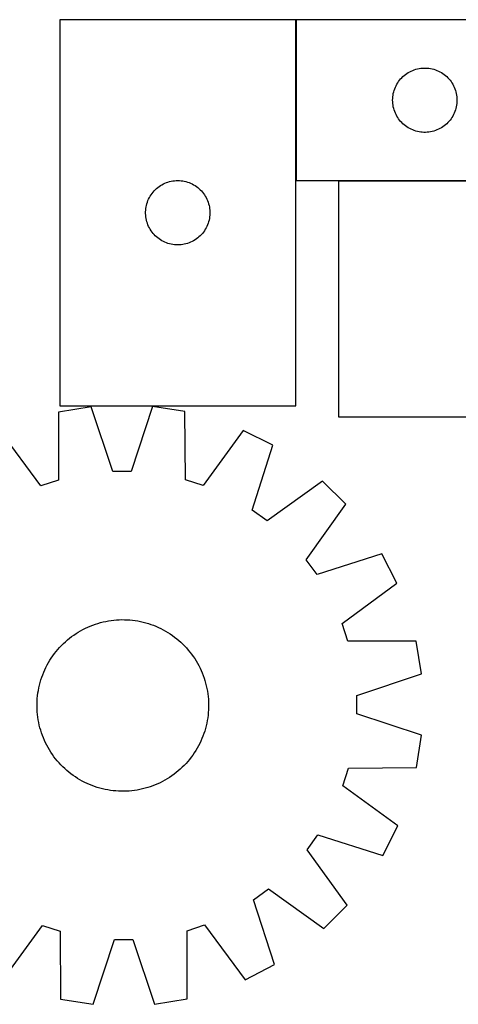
# Model space of a CAD drawing. Header units: millimetres. Extents: x 7 to 1493, y 7 to 466.
# Tile 2 of 5: x 403 to 607, y 7 to 466. Entities that reach past the tile are written whole.
import ezdxf

# ---------------------------------------------------------------- set-up
doc = ezdxf.new("R2010")
doc.units = ezdxf.units.MM
doc.layers.add('COMMON', color=5, linetype='CONTINUOUS', true_color=0x0000ff)
doc.layers.add('CUT', color=7, linetype='CONTINUOUS', true_color=0x000000)

msp = doc.modelspace()

# ---------------------------------------------------------------- linework, layer by layer
at = {"layer": 'COMMON'}
for p, q in [((531.451073, 390.747626), (531.451073, 465.747626)), ((731.351072, 390.647626), (551.351072, 390.647626))]:
    msp.add_line(p, q, dxfattribs=at)
at = {"layer": 'CUT'}
for p, q in [((531.351072, 465.764711), (421.351072, 465.764711)), ((421.351072, 465.764711), (421.351072, 285.764711)), ((531.351072, 285.764711), (531.351072, 465.764711)), ((831.551073, 465.747626), (531.551073, 465.747626)), ((531.551073, 465.747626), (531.551073, 390.747626)), ((582.547859, 440.245215), (583.177417, 440.692781)), ((583.177417, 440.692781), (583.829181, 441.107346)), ((583.829181, 441.107346), (584.501422, 441.487808)), ((584.501422, 441.487808), (585.192357, 441.83316)), ((585.192357, 441.83316), (585.900155, 442.142486)), ((585.900155, 442.142486), (586.622938, 442.414965)), ((586.622938, 442.414965), (587.358789, 442.649874)), ((587.358789, 442.649874), (588.105757, 442.846592)), ((588.105757, 442.846592), (588.861862, 443.004596)), ((588.861862, 443.004596), (589.625098, 443.123466)), ((589.625098, 443.123466), (590.393441, 443.202889)), ((590.393441, 443.202889), (591.164855, 443.242653)), ((591.164855, 443.242653), (591.937292, 443.242653)), ((591.937292, 443.242653), (592.708705, 443.202889)), ((592.708705, 443.202889), (593.477049, 443.123466)), ((593.477049, 443.123466), (594.240285, 443.004596)), ((594.240285, 443.004596), (594.996389, 442.846592)), ((594.996389, 442.846592), (595.743358, 442.649874)), ((595.743358, 442.649874), (596.479209, 442.414965)), ((596.479209, 442.414965), (597.201992, 442.142486)), ((597.201992, 442.142486), (597.909789, 441.83316)), ((597.909789, 441.83316), (598.600724, 441.487808)), ((598.600724, 441.487808), (599.272965, 441.107346)), ((599.272965, 441.107346), (599.924729, 440.692781)), ((599.924729, 440.692781), (600.554287, 440.245215)), ((578.496795, 435.635847), (578.89444, 436.298069)), ((578.89444, 436.298069), (579.325648, 436.938943)), ((579.325648, 436.938943), (579.789276, 437.556768)), ((579.789276, 437.556768), (580.284094, 438.149908)), ((580.284094, 438.149908), (580.80879, 438.716789)), ((580.80879, 438.716789), (581.361973, 439.255907)), ((581.361973, 439.255907), (581.942176, 439.765833)), ((581.942176, 439.765833), (582.547859, 440.245215)), ((600.554287, 440.245215), (601.159971, 439.765833)), ((601.159971, 439.765833), (601.740173, 439.255907)), ((601.740173, 439.255907), (602.293356, 438.716789)), ((602.293356, 438.716789), (602.818052, 438.149908)), ((602.818052, 438.149908), (603.31287, 437.556768)), ((603.31287, 437.556768), (603.776498, 436.938943)), ((603.776498, 436.938943), (604.207707, 436.298069)), ((604.207707, 436.298069), (604.605352, 435.635847)), ((576.868238, 431.315907), (577.045657, 432.067693)), ((577.045657, 432.067693), (577.261543, 432.809349)), ((577.261543, 432.809349), (577.515321, 433.538908)), ((577.515321, 433.538908), (577.80632, 434.254435)), ((577.80632, 434.254435), (578.133767, 434.954033)), ((578.133767, 434.954033), (578.496795, 435.635847)), ((604.605352, 435.635847), (604.968379, 434.954033)), ((604.968379, 434.954033), (605.295827, 434.254435)), ((605.295827, 434.254435), (605.586826, 433.538908)), ((605.586826, 433.538908), (605.840604, 432.809349)), ((605.840604, 432.809349), (606.056489, 432.067693)), ((606.056489, 432.067693), (606.233909, 431.315907)), ((576.551073, 428.247626), (576.570962, 429.019808)), ((576.570962, 427.475445), (576.551073, 428.247626)), ((576.570962, 429.019808), (576.630575, 429.789941)), ((576.630575, 426.705311), (576.570962, 427.475445)), ((576.630575, 429.789941), (576.729755, 430.555985)), ((576.729755, 430.555985), (576.868238, 431.315907)), ((606.233909, 431.315907), (606.372392, 430.555985)), ((606.372392, 430.555985), (606.471571, 429.789941)), ((606.471571, 429.789941), (606.531185, 429.019808)), ((606.531185, 427.475445), (606.471571, 426.705311)), ((606.531185, 429.019808), (606.551073, 428.247626)), ((606.551073, 428.247626), (606.531185, 427.475445)), ((576.729755, 425.939268), (576.630575, 426.705311)), ((576.868238, 425.179345), (576.729755, 425.939268)), ((577.045657, 424.427559), (576.868238, 425.179345)), ((577.261543, 423.685904), (577.045657, 424.427559)), ((577.515321, 422.956345), (577.261543, 423.685904)), ((577.80632, 422.240818), (577.515321, 422.956345)), ((605.586826, 422.956345), (605.295827, 422.240818)), ((605.840604, 423.685904), (605.586826, 422.956345)), ((606.056489, 424.427559), (605.840604, 423.685904)), ((606.233909, 425.179345), (606.056489, 424.427559)), ((606.372392, 425.939268), (606.233909, 425.179345)), ((606.471571, 426.705311), (606.372392, 425.939268)), ((578.133767, 421.541219), (577.80632, 422.240818)), ((578.496795, 420.859405), (578.133767, 421.541219)), ((578.89444, 420.197183), (578.496795, 420.859405)), ((579.325648, 419.55631), (578.89444, 420.197183)), ((579.789276, 418.938484), (579.325648, 419.55631)), ((580.284094, 418.345344), (579.789276, 418.938484)), ((580.80879, 417.778464), (580.284094, 418.345344)), ((581.361973, 417.239346), (580.80879, 417.778464)), ((602.293356, 417.778464), (601.740173, 417.239346)), ((602.818052, 418.345344), (602.293356, 417.778464)), ((603.31287, 418.938484), (602.818052, 418.345344)), ((603.776498, 419.55631), (603.31287, 418.938484)), ((604.207707, 420.197183), (603.776498, 419.55631)), ((604.605352, 420.859405), (604.207707, 420.197183)), ((604.968379, 421.541219), (604.605352, 420.859405)), ((605.295827, 422.240818), (604.968379, 421.541219)), ((581.942176, 416.72942), (581.361973, 417.239346)), ((582.547859, 416.250038), (581.942176, 416.72942)), ((583.177417, 415.802471), (582.547859, 416.250038)), ((583.829181, 415.387907), (583.177417, 415.802471)), ((584.501422, 415.007444), (583.829181, 415.387907)), ((585.192357, 414.662092), (584.501422, 415.007444)), ((585.900155, 414.352767), (585.192357, 414.662092)), ((586.622938, 414.080288), (585.900155, 414.352767)), ((587.358789, 413.845378), (586.622938, 414.080288)), ((588.105757, 413.648661), (587.358789, 413.845378)), ((588.861862, 413.490657), (588.105757, 413.648661)), ((589.625098, 413.371786), (588.861862, 413.490657)), ((590.393441, 413.292363), (589.625098, 413.371786)), ((591.164855, 413.252599), (590.393441, 413.292363)), ((591.937292, 413.252599), (591.164855, 413.252599)), ((592.708705, 413.292363), (591.937292, 413.252599)), ((593.477049, 413.371786), (592.708705, 413.292363)), ((594.240285, 413.490657), (593.477049, 413.371786)), ((594.996389, 413.648661), (594.240285, 413.490657)), ((595.743358, 413.845378), (594.996389, 413.648661)), ((596.479209, 414.080288), (595.743358, 413.845378)), ((597.201992, 414.352767), (596.479209, 414.080288)), ((597.909789, 414.662092), (597.201992, 414.352767)), ((598.600724, 415.007444), (597.909789, 414.662092)), ((599.272965, 415.387907), (598.600724, 415.007444)), ((599.924729, 415.802471), (599.272965, 415.387907)), ((600.554287, 416.250038), (599.924729, 415.802471)), ((601.159971, 416.72942), (600.554287, 416.250038)), ((601.740173, 417.239346), (601.159971, 416.72942)), ((471.78935, 390.054242), (472.531005, 390.270127)), ((472.531005, 390.270127), (473.282791, 390.447547)), ((473.282791, 390.447547), (474.042714, 390.58603)), ((474.042714, 390.58603), (474.808757, 390.68521)), ((474.808757, 390.68521), (475.578891, 390.744823)), ((475.578891, 390.744823), (476.351072, 390.764711)), ((476.351072, 390.764711), (477.123254, 390.744823)), ((477.123254, 390.744823), (477.893387, 390.68521)), ((477.893387, 390.68521), (478.659431, 390.58603)), ((478.659431, 390.58603), (479.419353, 390.447547)), ((479.419353, 390.447547), (480.171139, 390.270127)), ((480.171139, 390.270127), (480.912795, 390.054242)), ((531.551073, 390.747626), (731.551073, 390.747626)), ((731.351072, 390.547625), (551.351072, 390.547625)), ((551.351072, 390.547625), (551.351072, 280.547625)), ((464.832866, 385.373609), (465.342792, 385.953812)), ((465.342792, 385.953812), (465.88191, 386.506994)), ((465.88191, 386.506994), (466.44879, 387.03169)), ((466.44879, 387.03169), (467.04193, 387.526509)), ((467.04193, 387.526509), (467.659756, 387.990137)), ((467.659756, 387.990137), (468.300629, 388.421345)), ((468.300629, 388.421345), (468.962851, 388.81899)), ((468.962851, 388.81899), (469.644665, 389.182018)), ((469.644665, 389.182018), (470.344264, 389.509465)), ((470.344264, 389.509465), (471.059791, 389.800464)), ((471.059791, 389.800464), (471.78935, 390.054242)), ((480.912795, 390.054242), (481.642354, 389.800464)), ((481.642354, 389.800464), (482.357881, 389.509465)), ((482.357881, 389.509465), (483.057479, 389.182018)), ((483.057479, 389.182018), (483.739293, 388.81899)), ((483.739293, 388.81899), (484.401515, 388.421345)), ((484.401515, 388.421345), (485.042389, 387.990137)), ((485.042389, 387.990137), (485.660214, 387.526509)), ((485.660214, 387.526509), (486.253354, 387.03169)), ((486.253354, 387.03169), (486.820235, 386.506994)), ((486.820235, 386.506994), (487.359353, 385.953812)), ((487.359353, 385.953812), (487.869279, 385.373609)), ((462.183734, 380.692847), (462.456213, 381.41563)), ((462.456213, 381.41563), (462.765538, 382.123427)), ((462.765538, 382.123427), (463.11089, 382.814363)), ((463.11089, 382.814363), (463.491353, 383.486603)), ((463.491353, 383.486603), (463.905917, 384.138367)), ((463.905917, 384.138367), (464.353484, 384.767926)), ((464.353484, 384.767926), (464.832866, 385.373609)), ((487.869279, 385.373609), (488.348661, 384.767926)), ((488.348661, 384.767926), (488.796227, 384.138367)), ((488.796227, 384.138367), (489.210792, 383.486603)), ((489.210792, 383.486603), (489.591254, 382.814363)), ((489.591254, 382.814363), (489.936606, 382.123427)), ((489.936606, 382.123427), (490.245932, 381.41563)), ((490.245932, 381.41563), (490.518411, 380.692847)), ((461.356045, 376.15093), (461.395809, 376.922343)), ((461.395809, 376.922343), (461.475232, 377.690687)), ((461.475232, 377.690687), (461.594103, 378.453923)), ((461.594103, 378.453923), (461.752107, 379.210028)), ((461.752107, 379.210028), (461.948824, 379.956996)), ((461.948824, 379.956996), (462.183734, 380.692847)), ((490.518411, 380.692847), (490.75332, 379.956996)), ((490.75332, 379.956996), (490.950038, 379.210028)), ((490.950038, 379.210028), (491.108042, 378.453923)), ((491.108042, 378.453923), (491.226912, 377.690687)), ((491.226912, 377.690687), (491.306335, 376.922343)), ((491.306335, 376.922343), (491.346099, 376.15093)), ((461.356045, 375.378493), (461.356045, 376.15093)), ((461.395809, 374.60708), (461.356045, 375.378493)), ((461.475232, 373.838736), (461.395809, 374.60708)), ((461.594103, 373.0755), (461.475232, 373.838736)), ((461.752107, 372.319395), (461.594103, 373.0755)), ((461.948824, 371.572427), (461.752107, 372.319395)), ((490.950038, 372.319395), (490.75332, 371.572427)), ((491.108042, 373.0755), (490.950038, 372.319395)), ((491.226912, 373.838736), (491.108042, 373.0755)), ((491.306335, 374.60708), (491.226912, 373.838736)), ((491.346099, 375.378493), (491.306335, 374.60708)), ((491.346099, 376.15093), (491.346099, 375.378493)), ((462.183734, 370.836576), (461.948824, 371.572427)), ((462.456213, 370.113793), (462.183734, 370.836576)), ((462.765538, 369.405996), (462.456213, 370.113793)), ((463.11089, 368.71506), (462.765538, 369.405996)), ((463.491353, 368.042819), (463.11089, 368.71506)), ((463.905917, 367.391056), (463.491353, 368.042819)), ((464.353484, 366.761497), (463.905917, 367.391056)), ((488.796227, 367.391056), (488.348661, 366.761497)), ((489.210792, 368.042819), (488.796227, 367.391056)), ((489.591254, 368.71506), (489.210792, 368.042819)), ((489.936606, 369.405996), (489.591254, 368.71506)), ((490.245932, 370.113793), (489.936606, 369.405996)), ((490.518411, 370.836576), (490.245932, 370.113793)), ((490.75332, 371.572427), (490.518411, 370.836576)), ((464.832866, 366.155814), (464.353484, 366.761497)), ((465.342792, 365.575611), (464.832866, 366.155814)), ((465.88191, 365.022429), (465.342792, 365.575611)), ((466.44879, 364.497732), (465.88191, 365.022429)), ((467.04193, 364.002914), (466.44879, 364.497732)), ((467.659756, 363.539286), (467.04193, 364.002914)), ((468.300629, 363.108078), (467.659756, 363.539286)), ((468.962851, 362.710433), (468.300629, 363.108078)), ((469.644665, 362.347405), (468.962851, 362.710433)), ((483.739293, 362.710433), (483.057479, 362.347405)), ((484.401515, 363.108078), (483.739293, 362.710433)), ((485.042389, 363.539286), (484.401515, 363.108078)), ((485.660214, 364.002914), (485.042389, 363.539286)), ((486.253354, 364.497732), (485.660214, 364.002914)), ((486.820235, 365.022429), (486.253354, 364.497732)), ((487.359353, 365.575611), (486.820235, 365.022429)), ((487.869279, 366.155814), (487.359353, 365.575611)), ((488.348661, 366.761497), (487.869279, 366.155814)), ((470.344264, 362.019958), (469.644665, 362.347405)), ((471.059791, 361.728959), (470.344264, 362.019958)), ((471.78935, 361.475181), (471.059791, 361.728959)), ((472.531005, 361.259296), (471.78935, 361.475181)), ((473.282791, 361.081876), (472.531005, 361.259296)), ((474.042714, 360.943393), (473.282791, 361.081876)), ((474.808757, 360.844213), (474.042714, 360.943393)), ((475.578891, 360.7846), (474.808757, 360.844213)), ((476.351072, 360.764711), (475.578891, 360.7846)), ((477.123254, 360.7846), (476.351072, 360.764711)), ((477.893387, 360.844213), (477.123254, 360.7846)), ((478.659431, 360.943393), (477.893387, 360.844213)), ((479.419353, 361.081876), (478.659431, 360.943393)), ((480.171139, 361.259296), (479.419353, 361.081876)), ((480.912795, 361.475181), (480.171139, 361.259296)), ((481.642354, 361.728959), (480.912795, 361.475181)), ((482.357881, 362.019958), (481.642354, 361.728959)), ((483.057479, 362.347405), (482.357881, 362.019958)), ((435.980139, 285.293496), (420.792005, 282.833591)), ((421.351072, 285.764711), (531.351072, 285.764711)), ((446.067522, 255.173412), (435.980139, 285.293496)), ((464.518813, 285.393049), (454.641813, 255.203322)), ((479.723739, 283.039166), (464.518813, 285.393049)), ((420.792005, 282.833591), (420.727559, 251.069294)), ((480.009792, 251.276092), (479.723739, 283.039166)), ((551.351072, 280.547625), (731.351072, 280.547625)), ((412.582166, 248.391246), (393.680877, 273.919975)), ((506.896395, 274.314912), (488.173671, 248.654936)), ((520.629749, 267.377656), (506.896395, 274.314912)), ((511.086472, 237.080781), (520.629749, 267.377656)), ((454.641813, 255.203322), (446.067522, 255.173412)), ((420.727559, 251.069294), (412.582166, 248.391246)), ((488.173671, 248.654936), (480.009792, 251.276092)), ((543.776537, 250.683584), (518.0408, 232.065137)), ((554.694003, 239.842022), (543.776537, 250.683584)), ((536.255558, 213.977016), (554.694003, 239.842022)), ((518.0408, 232.065137), (511.086472, 237.080781)), ((571.549155, 216.812265), (541.319598, 207.05785)), ((578.582055, 203.127644), (571.549155, 216.812265)), ((541.319598, 207.05785), (536.255558, 213.977016)), ((553.053326, 184.226355), (578.582055, 203.127644)), ((436.759793, 183.55235), (437.943937, 183.972838)), ((437.943937, 183.972838), (439.140705, 184.355923)), ((439.140705, 184.355923), (440.348915, 184.701228)), ((440.348915, 184.701228), (441.567375, 185.008412)), ((441.567375, 185.008412), (442.794883, 185.277171)), ((442.794883, 185.277171), (444.030227, 185.507241)), ((444.030227, 185.507241), (445.272188, 185.698394)), ((445.272188, 185.698394), (446.51954, 185.850442)), ((446.51954, 185.850442), (447.771053, 185.963235)), ((447.771053, 185.963235), (449.025491, 186.036661)), ((449.025491, 186.036661), (450.281617, 186.070647)), ((450.281617, 186.070647), (451.53819, 186.065162)), ((451.53819, 186.065162), (452.793972, 186.020209)), ((452.793972, 186.020209), (454.047721, 185.935833)), ((454.047721, 185.935833), (455.298201, 185.812117)), ((455.298201, 185.812117), (456.544179, 185.649184)), ((456.544179, 185.649184), (457.784424, 185.447195)), ((457.784424, 185.447195), (459.017712, 185.206348)), ((459.017712, 185.206348), (460.242826, 184.926881)), ((460.242826, 184.926881), (461.458558, 184.609071)), ((461.458558, 184.609071), (462.663707, 184.25323)), ((462.663707, 184.25323), (463.857084, 183.85971)), ((463.857084, 183.85971), (465.037511, 183.428899)), ((555.731374, 176.080962), (553.053326, 184.226355)), ((427.878179, 178.899307), (428.92055, 179.601069)), ((428.92055, 179.601069), (429.984449, 180.269743)), ((429.984449, 180.269743), (431.068827, 180.904669)), ((431.068827, 180.904669), (432.172614, 181.505221)), ((432.172614, 181.505221), (433.294719, 182.070805)), ((433.294719, 182.070805), (434.434037, 182.600865)), ((434.434037, 182.600865), (435.589441, 183.094875)), ((435.589441, 183.094875), (436.759793, 183.55235)), ((465.037511, 183.428899), (466.203824, 182.961223)), ((466.203824, 182.961223), (467.354872, 182.457143)), ((467.354872, 182.457143), (468.489518, 181.917157)), ((468.489518, 181.917157), (469.606642, 181.341796)), ((469.606642, 181.341796), (470.705143, 180.73163)), ((470.705143, 180.73163), (471.783936, 180.087261)), ((471.783936, 180.087261), (472.841957, 179.409323)), ((472.841957, 179.409323), (473.878161, 178.698487)), ((422.132046, 174.03487), (423.024457, 174.919522)), ((423.024457, 174.919522), (423.944214, 175.775707)), ((423.944214, 175.775707), (424.890412, 176.602579)), ((424.890412, 176.602579), (425.862115, 177.399322)), ((425.862115, 177.399322), (426.858365, 178.16515)), ((426.858365, 178.16515), (427.878179, 178.899307)), ((473.878161, 178.698487), (474.891525, 177.955454)), ((474.891525, 177.955454), (475.881051, 177.180956)), ((475.881051, 177.180956), (476.845761, 176.375759)), ((476.845761, 176.375759), (477.784702, 175.540657)), ((477.784702, 175.540657), (478.69695, 174.676475)), ((478.69695, 174.676475), (479.581602, 173.784064)), ((587.495671, 176.016516), (555.731374, 176.080962)), ((589.955576, 160.828382), (587.495671, 176.016516)), ((418.110034, 169.21608), (418.853067, 170.229445)), ((418.853067, 170.229445), (419.627565, 171.218971)), ((419.627565, 171.218971), (420.432761, 172.18368)), ((420.432761, 172.18368), (421.267863, 173.122622)), ((421.267863, 173.122622), (422.132046, 174.03487)), ((479.581602, 173.784064), (480.437787, 172.864306)), ((480.437787, 172.864306), (481.264659, 171.918109)), ((481.264659, 171.918109), (482.061402, 170.946406)), ((482.061402, 170.946406), (482.82723, 169.950156)), ((482.82723, 169.950156), (483.561388, 168.930342)), ((415.466724, 164.944562), (416.07689, 166.043063)), ((416.07689, 166.043063), (416.72126, 167.121856)), ((416.72126, 167.121856), (417.399198, 168.179876)), ((417.399198, 168.179876), (418.110034, 169.21608)), ((483.561388, 168.930342), (484.263149, 167.887971)), ((484.263149, 167.887971), (484.931823, 166.824072)), ((484.931823, 166.824072), (485.566749, 165.739694)), ((485.566749, 165.739694), (486.167301, 164.635907)), ((413.379621, 160.375431), (413.847297, 161.541744)), ((413.847297, 161.541744), (414.351377, 162.692791)), ((414.351377, 162.692791), (414.891364, 163.827437)), ((414.891364, 163.827437), (415.466724, 164.944562)), ((486.167301, 164.635907), (486.732886, 163.513802)), ((486.732886, 163.513802), (487.262945, 162.374484)), ((487.262945, 162.374484), (487.756956, 161.219079)), ((487.756956, 161.219079), (488.214431, 160.048728)), ((559.835492, 150.740999), (589.955576, 160.828382)), ((411.88164, 155.580746), (412.19945, 156.796477)), ((412.19945, 156.796477), (412.555291, 158.001626)), ((412.555291, 158.001626), (412.948811, 159.195004)), ((412.948811, 159.195004), (413.379621, 160.375431)), ((488.214431, 160.048728), (488.634918, 158.864584)), ((488.634918, 158.864584), (489.018004, 157.667816)), ((489.018004, 157.667816), (489.363308, 156.459606)), ((489.363308, 156.459606), (489.670492, 155.241146)), ((410.996404, 150.636121), (411.159336, 151.882099)), ((411.159336, 151.882099), (411.361326, 153.122343)), ((411.361326, 153.122343), (411.602173, 154.355631)), ((411.602173, 154.355631), (411.88164, 155.580746)), ((489.670492, 155.241146), (489.939251, 154.013638)), ((489.939251, 154.013638), (490.169321, 152.778294)), ((490.169321, 152.778294), (490.360474, 151.536333)), ((490.360474, 151.536333), (490.512522, 150.288981)), ((410.743359, 146.87611), (410.788312, 148.131891)), ((410.788312, 148.131891), (410.872688, 149.385641)), ((410.872688, 149.385641), (410.996404, 150.636121)), ((490.512522, 150.288981), (490.625315, 149.037468)), ((490.625315, 149.037468), (490.698741, 147.783029)), ((490.698741, 147.783029), (490.732728, 146.526904)), ((559.865402, 142.166708), (559.835492, 150.740999)), ((410.737873, 145.619537), (410.743359, 146.87611)), ((410.77186, 144.363411), (410.737873, 145.619537)), ((410.845286, 143.108973), (410.77186, 144.363411)), ((410.958079, 141.85746), (410.845286, 143.108973)), ((490.597913, 142.7608), (490.474198, 141.510319)), ((490.682289, 144.014549), (490.597913, 142.7608)), ((490.727242, 145.27033), (490.682289, 144.014549)), ((490.732728, 146.526904), (490.727242, 145.27033)), ((411.110127, 140.610107), (410.958079, 141.85746)), ((411.30128, 139.368146), (411.110127, 140.610107)), ((411.53135, 138.132802), (411.30128, 139.368146)), ((411.800109, 136.905295), (411.53135, 138.132802)), ((489.868428, 137.790809), (489.588961, 136.565695)), ((490.109275, 139.024097), (489.868428, 137.790809)), ((490.311265, 140.264342), (490.109275, 139.024097)), ((490.474198, 141.510319), (490.311265, 140.264342)), ((590.05513, 132.289708), (559.865402, 142.166708)), ((412.107293, 135.686835), (411.800109, 136.905295)), ((412.452598, 134.478625), (412.107293, 135.686835)), ((412.835683, 133.281857), (412.452598, 134.478625)), ((413.25617, 132.097713), (412.835683, 133.281857)), ((488.91531, 134.144814), (488.52179, 132.951437)), ((489.271151, 135.349963), (488.91531, 134.144814)), ((489.588961, 136.565695), (489.271151, 135.349963)), ((413.713645, 130.927361), (413.25617, 132.097713)), ((414.207656, 129.771956), (413.713645, 130.927361)), ((414.737715, 128.632639), (414.207656, 129.771956)), ((415.3033, 127.510533), (414.737715, 128.632639)), ((487.119224, 129.453649), (486.579237, 128.319003)), ((487.623304, 130.604697), (487.119224, 129.453649)), ((488.09098, 131.77101), (487.623304, 130.604697)), ((488.52179, 132.951437), (488.09098, 131.77101)), ((587.701247, 117.084781), (590.05513, 132.289708)), ((415.903852, 126.406747), (415.3033, 127.510533)), ((416.538778, 125.322369), (415.903852, 126.406747)), ((417.207452, 124.25847), (416.538778, 125.322369)), ((417.909213, 123.216099), (417.207452, 124.25847)), ((484.071403, 123.966564), (483.360567, 122.93036)), ((484.749341, 125.024585), (484.071403, 123.966564)), ((485.393711, 126.103378), (484.749341, 125.024585)), ((486.003877, 127.201879), (485.393711, 126.103378)), ((486.579237, 128.319003), (486.003877, 127.201879)), ((418.643371, 122.196285), (417.909213, 123.216099)), ((419.409199, 121.200035), (418.643371, 122.196285)), ((420.205942, 120.228332), (419.409199, 121.200035)), ((421.032814, 119.282134), (420.205942, 120.228332)), ((481.03784, 119.96276), (480.202738, 119.023818)), ((481.843036, 120.92747), (481.03784, 119.96276)), ((482.617534, 121.916995), (481.843036, 120.92747)), ((483.360567, 122.93036), (482.617534, 121.916995)), ((421.888999, 118.362376), (421.032814, 119.282134)), ((422.773651, 117.469966), (421.888999, 118.362376)), ((423.685899, 116.605783), (422.773651, 117.469966)), ((424.62484, 115.770681), (423.685899, 116.605783)), ((425.58955, 114.965484), (424.62484, 115.770681)), ((426.579076, 114.190987), (425.58955, 114.965484)), ((476.580189, 115.543862), (475.608486, 114.747119)), ((477.526387, 116.370734), (476.580189, 115.543862)), ((478.446144, 117.226918), (477.526387, 116.370734)), ((479.338555, 118.111571), (478.446144, 117.226918)), ((480.202738, 119.023818), (479.338555, 118.111571)), ((553.317016, 108.63485), (555.938172, 116.798729)), ((555.938172, 116.798729), (587.701247, 117.084781)), ((427.59244, 113.447954), (426.579076, 114.190987)), ((428.628644, 112.737117), (427.59244, 113.447954)), ((429.686665, 112.05918), (428.628644, 112.737117)), ((430.765458, 111.41481), (429.686665, 112.05918)), ((431.863959, 110.804644), (430.765458, 111.41481)), ((432.981084, 110.229284), (431.863959, 110.804644)), ((434.115729, 109.689297), (432.981084, 110.229284)), ((469.297987, 110.64122), (468.175882, 110.075635)), ((470.401774, 111.241771), (469.297987, 110.64122)), ((471.486152, 111.876698), (470.401774, 111.241771)), ((472.550051, 112.545371), (471.486152, 111.876698)), ((473.592422, 113.247133), (472.550051, 112.545371)), ((474.612236, 113.981291), (473.592422, 113.247133)), ((475.608486, 114.747119), (474.612236, 113.981291)), ((435.266777, 109.185217), (434.115729, 109.689297)), ((436.43309, 108.717541), (435.266777, 109.185217)), ((437.613517, 108.286731), (436.43309, 108.717541)), ((438.806894, 107.893211), (437.613517, 108.286731)), ((440.012043, 107.53737), (438.806894, 107.893211)), ((441.227775, 107.219559), (440.012043, 107.53737)), ((442.452889, 106.940093), (441.227775, 107.219559)), ((443.686178, 106.699246), (442.452889, 106.940093)), ((444.926422, 106.497256), (443.686178, 106.699246)), ((446.1724, 106.334323), (444.926422, 106.497256)), ((447.42288, 106.210608), (446.1724, 106.334323)), ((448.676629, 106.126232), (447.42288, 106.210608)), ((449.932411, 106.081279), (448.676629, 106.126232)), ((451.188984, 106.075793), (449.932411, 106.081279)), ((452.44511, 106.10978), (451.188984, 106.075793)), ((453.699548, 106.183206), (452.44511, 106.10978)), ((454.951061, 106.295999), (453.699548, 106.183206)), ((456.198413, 106.448047), (454.951061, 106.295999)), ((457.440374, 106.6392), (456.198413, 106.448047)), ((458.675718, 106.869269), (457.440374, 106.6392)), ((459.903226, 107.138029), (458.675718, 106.869269)), ((461.121686, 107.445212), (459.903226, 107.138029)), ((462.329896, 107.790517), (461.121686, 107.445212)), ((463.526664, 108.173603), (462.329896, 107.790517)), ((464.710808, 108.59409), (463.526664, 108.173603)), ((465.88116, 109.051565), (464.710808, 108.59409)), ((467.036564, 109.545576), (465.88116, 109.051565)), ((468.175882, 110.075635), (467.036564, 109.545576)), ((578.976992, 89.912126), (553.317016, 108.63485)), ((572.039736, 76.178772), (578.976992, 89.912126)), ((536.727217, 78.767721), (541.742861, 85.722049)), ((541.742861, 85.722049), (572.039736, 76.178772)), ((555.345664, 53.031983), (536.727217, 78.767721)), ((511.71993, 55.488923), (518.639097, 60.552963)), ((518.639097, 60.552963), (544.504102, 42.114517)), ((521.474345, 25.259365), (511.71993, 55.488923)), ((544.504102, 42.114517), (555.345664, 53.031983)), ((394.574206, 17.831529), (413.29693, 43.491505)), ((413.29693, 43.491505), (421.460809, 40.870349)), ((480.743042, 41.077147), (488.888435, 43.755195)), ((488.888435, 43.755195), (507.789724, 18.226465)), ((421.460809, 40.870349), (421.746862, 9.107274)), ((436.951788, 6.753391), (446.828788, 36.943118)), ((446.828788, 36.943118), (455.403079, 36.973029)), ((455.403079, 36.973029), (465.490462, 6.852944)), ((480.678596, 9.312849), (480.743042, 41.077147)), ((507.789724, 18.226465), (521.474345, 25.259365)), ((465.490462, 6.852944), (480.678596, 9.312849)), ((421.746862, 9.107274), (436.951788, 6.753391))]:
    msp.add_line(p, q, dxfattribs=at)

doc.saveas('drawing.dxf')
